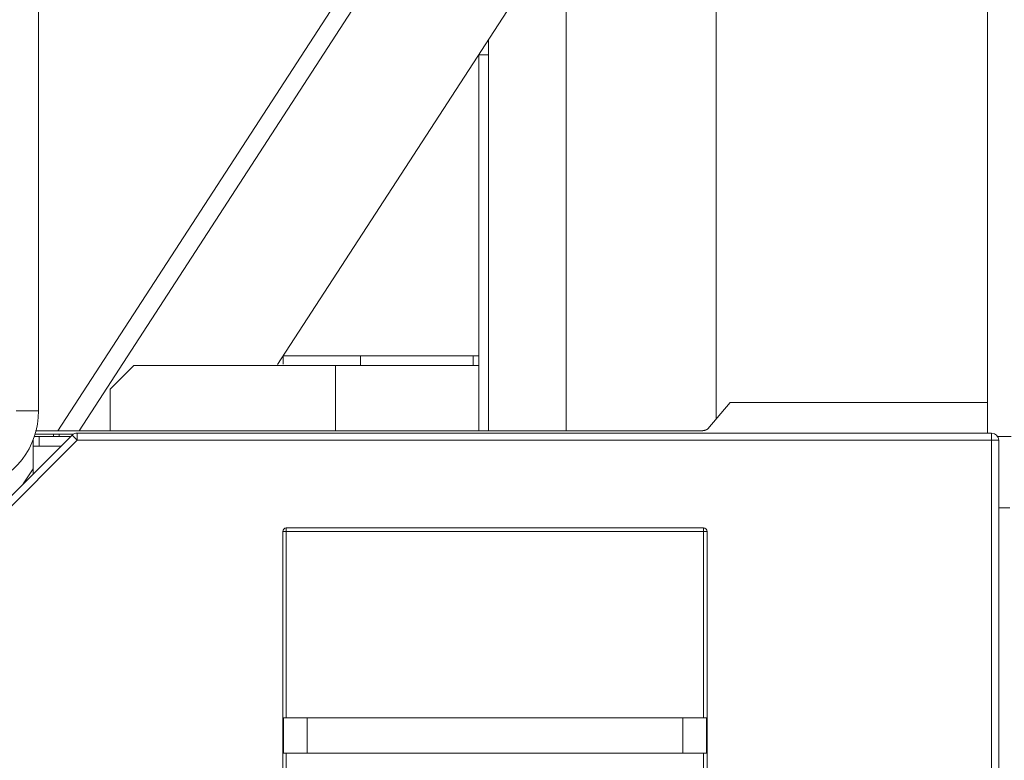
# Model space of a CAD drawing. Extents: x 0 to 59450, y 0 to 42050.
# Tile 212 of 256: x 35939 to 36769, y 30672 to 31296. Entities that reach past the tile are written whole.
import ezdxf

# ---------------------------------------------------------------- set-up
doc = ezdxf.new("R2010")
doc.units = 0
doc.header["$LTSCALE"] = 20
doc.header["$MEASUREMENT"] = 0
doc.layers.get('0').update_dxf_attribs({"linetype": 'CONTINUOUS'})
doc.layers.get('Defpoints').update_dxf_attribs({"linetype": 'CONTINUOUS'})
doc.dimstyles.new('DXF001', dxfattribs={"dimtxt": 3.1, "dimasz": 2, "dimexe": 2, "dimexo": 0.8, "dimgap": 0.09, "dimtad": 1, "dimdsep": 46, "dimtxsty": 'STANDARD', "dimcen": 0.09, "dimazin": 2, "dimtfac": 0.645161, "dimtdec": 4, "dimtmove": 0, "dimatfit": 3, "dimfxl": 1, "dimtvp": 0.66129, "dimtolj": 1, "dimtzin": 0, "dimarcsym": 0})

# ---------------------------------------------------------------- blocks, each defined once
blk = doc.blocks.new('_OPEN')
at = {"color": 0, "linetype": 'ByBlock', "lineweight": -2}
for p, q in [((-1, 0.166667), (0, 0)), ((0, 0), (-1, -0.166667)), ((0, 0), (-1, 0))]:
    blk.add_line(p, q, dxfattribs=at)
blk = doc.blocks.new('*D34')
at = {"color": 0, "linetype": 'Continuous', "lineweight": -2}
for p, q in [((37703.91, 31923.5), (32998.91, 31923.5)), ((33000.91, 29945.5), (33000.91, 31921.5)), ((35949.44, 29943.5), (32998.91, 29943.5))]:
    blk.add_line(p, q, dxfattribs=at)
at = {"layer": 'Defpoints', "color": 0, "linetype": 'Continuous'}
for p in [(33000.91, 31923.5), (37704.71, 31923.5), (35950.24, 29943.5)]:
    blk.add_point(p, dxfattribs=at)
at = {"color": 0, "linetype": 'Continuous', "lineweight": -2, "xscale": 2, "yscale": 2, "zscale": 2}
for p, rotation in [((33000.91, 31923.5), 90), ((33000.91, 29943.5), 270)]:
    blk.add_blockref('_OPEN', p, dxfattribs=dict(at, rotation=rotation))
at = {"color": 0, "linetype": 'Continuous', "lineweight": 13, "insert": (32960.82, 31107.4), "char_height": 80, "attachment_point": 5, "rotation": 90}
blk.add_mtext('\\A1;\\A1;1980', dxfattribs=at)

msp = doc.modelspace()

# ---------------------------------------------------------------- linework, layer by layer
at = {"color": 3, "linetype": 'Continuous', "lineweight": 13}
for p, q in [((35954.741, 31664.503), (35954.741, 30966.177)), ((36755.241, 31554.503), (36755.241, 31143.608)), ((36284.288, 31431.862), (35971.041, 30949.504)), ((35988.926, 30949.504), (36293.895, 31419.114)), ((36526.41, 30959.308), (36526.41, 31375.175)), ((36399.943, 31336.51), (36399.943, 30949.504)), ((36156.245, 31005.183), (36362.024, 31322.056)), ((36334.241, 31279.273), (36334.241, 30949.503)), ((36326.241, 31266.504), (36334.241, 31266.504)), ((36326.241, 30949.504), (36326.241, 31266.504)), ((36755.241, 31143.608), (36755.241, 31117.479)), ((36755.241, 31117.479), (36755.241, 31106.633)), ((36755.241, 31102.372), (36755.241, 30986.528)), ((36755.247, 31106.379), (36755.246, 31106.419)), ((36755.297, 31105.644), (36755.292, 31105.701)), ((36755.302, 31103.419), (36755.296, 31103.348)), ((36755.302, 31105.587), (36755.297, 31105.644)), ((36755.307, 31105.529), (36755.302, 31105.587)), ((36755.308, 31103.491), (36755.302, 31103.419)), ((36755.311, 31105.472), (36755.307, 31105.529)), ((36755.314, 31103.563), (36755.308, 31103.491)), ((36755.316, 31105.414), (36755.311, 31105.472)), ((36755.32, 31103.635), (36755.314, 31103.563)), ((36755.321, 31105.356), (36755.316, 31105.414)), ((36755.326, 31103.707), (36755.32, 31103.635)), ((36755.326, 31105.298), (36755.321, 31105.356)), ((36755.332, 31105.239), (36755.326, 31105.298)), ((36755.333, 31103.779), (36755.326, 31103.707)), ((36755.337, 31105.181), (36755.332, 31105.239)), ((36755.339, 31103.851), (36755.333, 31103.779)), ((36755.342, 31105.123), (36755.337, 31105.181)), ((36755.345, 31103.923), (36755.339, 31103.851)), ((36755.347, 31105.065), (36755.342, 31105.123)), ((36755.351, 31103.994), (36755.345, 31103.923)), ((36755.352, 31105.008), (36755.347, 31105.065)), ((36755.357, 31104.065), (36755.351, 31103.994)), ((36755.357, 31104.95), (36755.352, 31105.008)), ((36755.362, 31104.893), (36755.357, 31104.95)), ((36755.366, 31104.836), (36755.362, 31104.893)), ((36755.371, 31104.779), (36755.366, 31104.836)), ((36755.393, 31104.504), (36755.387, 31104.429)), ((36755.393, 31104.505), (36755.389, 31104.559)), ((36755.421, 31104.067), (36755.418, 31104.13)), ((36226.241, 31012.504), (36160.999, 31012.504)), ((36160.999, 31012.504), (36160.999, 31005.492)), ((36226.241, 31012.504), (36321.256, 31012.504)), ((36226.241, 31004.504), (36226.241, 31012.504)), ((36321.255, 31012.504), (36326.241, 31012.504)), ((36321.256, 31012.504), (36321.256, 31004.504)), ((36035.239, 31004.504), (36015.239, 30984.504)), ((36035.239, 31004.504), (36053.239, 31004.504)), ((36053.239, 31004.504), (36185.239, 31004.504)), ((36205.239, 31004.504), (36185.239, 31004.504)), ((36205.239, 31004.504), (36226.241, 31004.504)), ((36205.239, 30984.505), (36205.239, 31004.504)), ((36321.256, 31004.504), (36226.241, 31004.504)), ((36326.241, 31004.504), (36321.255, 31004.504)), ((36755.241, 30986.528), (36755.241, 30960.399)), ((36015.239, 30949.505), (36015.239, 30984.504)), ((36205.239, 30984.504), (36205.239, 30949.505)), ((36538.212, 30973.374), (36519.412, 30950.968)), ((36755.241, 30973.374), (36538.212, 30973.374)), ((35935.741, 30966.178), (35954.741, 30966.178)), ((36755.241, 30960.399), (36755.241, 30947.452)), ((35916.498, 30879.211), (35982.983, 30945.696)), ((35951.138, 30944.504), (35955.239, 30944.504)), ((35951.787, 30946.504), (35984.193, 30946.504)), ((35952.148, 30949.504), (36514.805, 30949.504)), ((35955.239, 30944.504), (35981.791, 30944.504)), ((35955.239, 30944.504), (35955.239, 30936.504)), ((35967.241, 30946.504), (35967.241, 30944.503)), ((35972.241, 30944.503), (35972.241, 30946.504)), ((35987.226, 30941.453), (35982.983, 30945.696)), ((35987.226, 30947.453), (36758.741, 30947.453)), ((35987.226, 30947.453), (35987.226, 30941.453)), ((36519.413, 30950.97), (36519.29, 30950.9)), ((36758.741, 30941.453), (36758.741, 30947.453)), ((36763.766, 30944.504), (36775.179, 30944.504)), ((35987.226, 30941.453), (35920.741, 30874.968)), ((35950.239, 30936.504), (35950.239, 30942.034)), ((35950.239, 30912.952), (35950.239, 30936.504)), ((35955.239, 30936.504), (35950.239, 30936.504)), ((35973.792, 30936.504), (35955.239, 30936.504)), ((36758.741, 30941.453), (35987.226, 30941.453)), ((36758.741, 30097.453), (36758.741, 30941.453)), ((36764.741, 30941.453), (36758.741, 30941.453)), ((36764.741, 30941.453), (36764.741, 30097.453)), ((35950.239, 30917.472), (35941.866, 30904.579)), ((36764.74, 30884.504), (36774.238, 30884.504)), ((36160.741, 30153.824), (36160.741, 30864.453)), ((36163.741, 30864.453), (36160.741, 30864.453)), ((36163.741, 30867.453), (36515.741, 30867.453)), ((36163.741, 30867.453), (36163.741, 30864.453)), ((36163.741, 30864.453), (36163.741, 30707.453)), ((36515.741, 30864.453), (36163.741, 30864.453)), ((36515.741, 30864.453), (36515.741, 30867.453)), ((36515.741, 30707.453), (36515.741, 30864.453)), ((36518.741, 30864.453), (36515.741, 30864.453)), ((36518.741, 30864.453), (36518.741, 30153.824)), ((36161.241, 30707.453), (36181.241, 30707.453)), ((36161.241, 30677.453), (36161.241, 30707.453)), ((36181.241, 30707.453), (36498.241, 30707.453)), ((36181.241, 30677.453), (36181.241, 30707.453)), ((36498.241, 30707.453), (36518.241, 30707.453)), ((36498.241, 30677.453), (36498.241, 30707.453)), ((36518.241, 30677.453), (36518.241, 30707.453)), ((36181.241, 30677.453), (36161.241, 30677.453)), ((36163.741, 30677.453), (36163.741, 30467.453)), ((36498.241, 30677.453), (36181.241, 30677.453)), ((36518.241, 30677.453), (36498.241, 30677.453)), ((36515.741, 30467.453), (36515.741, 30677.453))]:
    msp.add_line(p, q, dxfattribs=at)
for centre, radius, start, end in [((36766.845, 31106.751), 11.604, 180.578482, 181.034503), ((36761.912, 31102.333), 6.672, 178.497745, 178.962776), ((36760.838, 31102.363), 5.598, 179.073776, 179.607369), ((36759.995, 31102.377), 4.754, 179.701418, 180.298582), ((36759.128, 31102.371), 3.887, 180.279984, 180.960673), ((36758.387, 31102.365), 3.146, 181.083663, 181.862863), ((36763.077, 31102.284), 7.838, 177.953308, 178.362687), ((36757.843, 31102.356), 2.602, 182.053509, 182.91671), ((36760.228, 31106.601), 4.986, 180.694428, 181.525139), ((36762.356, 31106.66), 7.114, 181.540201, 181.938231), ((36764.372, 31102.246), 9.133, 177.642253, 178.005758), ((36757.326, 31102.334), 2.085, 183.02586, 184.011156), ((36765.78, 31102.174), 10.543, 177.244452, 177.568735), ((36756.897, 31102.304), 1.655, 184.034799, 185.158108), ((36766.172, 31106.859), 10.935, 182.518977, 182.758007), ((36764.699, 31106.77), 9.46, 182.646519, 182.944559), ((36767.499, 31102.092), 12.264, 176.959794, 177.246359), ((36756.517, 31102.276), 1.274, 185.427362, 186.742422), ((36768.174, 31106.941), 12.939, 182.91148, 183.129964), ((36769.344, 31101.965), 14.114, 176.587926, 176.843006), ((36756.208, 31102.247), 0.963, 187.182126, 188.729171), ((36771.354, 31107.151), 16.126, 183.257881, 183.43441), ((36755.945, 31102.211), 0.698, 189.095052, 190.978753), ((36771.569, 31101.846), 16.341, 176.408315, 176.633653), ((36771.832, 31107.171), 16.604, 183.404959, 183.580544), ((36755.742, 31102.175), 0.492, 191.340559, 193.654507), ((36773.096, 31107.245), 17.87, 183.561982, 183.728401), ((36773.988, 31101.671), 18.767, 176.139327, 176.339488), ((36775.842, 31107.465), 20.625, 183.843558, 183.989968), ((36777.041, 31101.432), 21.828, 175.876263, 176.051538), ((36755.581, 31102.141), 0.328, 194.532403, 197.50626), ((36778.488, 31107.615), 23.274, 183.906001, 184.037504), ((36755.466, 31102.109), 0.209, 198.683696, 202.57962), ((36780.402, 31101.215), 25.196, 175.780089, 175.934326), ((36781.192, 31107.869), 25.99, 184.175124, 184.29454), ((36755.385, 31102.08), 0.123, 204.380312, 209.806716), ((36784.845, 31100.862), 29.653, 175.599325, 175.732273), ((36784.185, 31108.063), 28.989, 184.234715, 184.343071), ((36788.208, 31108.342), 33.022, 184.297501, 184.393676), ((36789.92, 31100.478), 34.743, 175.495283, 175.610129), ((36755.336, 31102.056), 0.0678, 212.764247, 220.552612), ((36792.528, 31108.721), 37.358, 184.465695, 184.55154), ((36797.181, 31099.899), 42.027, 175.38913, 175.485096), ((36755.309, 31102.037), 0.0355, 225.656659, 237.628615), ((36798.175, 31109.233), 43.028, 184.634208, 184.709414), ((36806.071, 31099.079), 50.955, 175.193757, 175.273599), ((36755.299, 31102.025), 0.0201, 245.004796, 263.15404), ((36755.297, 31102.02), 0.0145, 266.522045, 291.181963), ((36755.297, 31102.023), 0.0177, 287.86605, 311.931754), ((36755.291, 31102.034), 0.03, 305.232512, 322.520883), ((36755.274, 31102.053), 0.0557, 318.096998, 329.434542), ((36755.238, 31102.082), 0.101, 325.650622, 333.109108), ((36755.181, 31102.116), 0.168, 331.518485, 336.75287), ((36755.096, 31102.159), 0.263, 335.572621, 339.389199), ((36754.984, 31102.204), 0.383, 338.933249, 341.876609), ((36754.842, 31102.26), 0.536, 340.947508, 343.278971), ((36754.673, 31102.313), 0.713, 343.039749, 344.964293), ((36698.872, 31108.841), 56.687, 355.16694, 355.239462), ((36754.474, 31102.368), 0.919, 344.903751, 346.520042), ((36706.825, 31108.207), 48.709, 355.205584, 355.290782), ((36754.256, 31102.429), 1.145, 346.091703, 347.492846), ((36715.296, 31107.486), 40.207, 355.324612, 355.428921), ((36713.911, 31101.347), 41.602, 4.65468, 4.732106), ((36754.011, 31102.485), 1.396, 347.426525, 348.654135), ((36716.652, 31107.421), 38.85, 355.364188, 355.473124), ((36720.978, 31101.845), 34.518, 4.690932, 4.783388), ((36723.564, 31102.092), 31.92, 4.530268, 4.629182), ((36713.193, 31107.689), 42.32, 355.481839, 355.582644), ((36753.759, 31102.537), 1.654, 348.590106, 349.693195), ((36723.282, 31102.102), 32.201, 4.3761, 4.472969), ((36753.487, 31102.591), 1.932, 349.582355, 350.581076), ((36753.223, 31102.639), 2.2, 350.462614, 351.387427), ((36711.151, 31101.398), 44.351, 3.801106, 4.017129), ((36752.963, 31102.679), 2.463, 351.372116, 352.236917), ((36752.754, 31102.71), 2.674, 352.188082, 353.020327), ((36739.31, 31103.208), 16.134, 3.56539, 4.016561), ((36752.443, 31102.753), 2.988, 352.93263, 353.707344), ((36737.936, 31103.119), 17.511, 3.309249, 3.576235), ((36752.002, 31102.797), 3.432, 353.77316, 354.474449), ((36751.544, 31102.855), 3.893, 354.273129, 354.91362), ((36734.811, 31102.985), 20.639, 2.815314, 3.006643), ((36751.082, 31102.891), 4.357, 354.991929, 355.584312), ((36739.198, 31103.161), 16.249, 2.698439, 2.95581), ((36750.583, 31102.944), 4.857, 355.408381, 355.956782), ((36737.027, 31103.081), 18.421, 2.407649, 2.627171), ((36750.051, 31102.974), 5.39, 356.038384, 356.548071), ((36735.998, 31103.028), 19.451, 2.234057, 2.436474), ((36749.493, 31103.024), 5.95, 356.392602, 356.867657), ((36737.721, 31103.105), 17.727, 1.983242, 2.204406), ((36748.917, 31103.046), 6.527, 356.952204, 357.397447), ((36738.738, 31103.119), 16.71, 1.822674, 2.055729), ((36748.315, 31103.077), 7.129, 357.367404, 357.785519), ((36739.03, 31103.151), 16.417, 1.506886, 1.740886), ((36747.693, 31103.104), 7.753, 357.762382, 358.156765), ((36739.543, 31103.141), 15.904, 1.353413, 1.591737), ((36747.052, 31103.128), 8.394, 358.134512, 358.507225), ((36740.277, 31103.182), 15.17, 1.017739, 1.26431), ((36746.399, 31103.148), 9.047, 358.489487, 358.843212), ((36740.973, 31103.172), 14.473, 0.850899, 1.105916), ((36745.731, 31103.181), 9.716, 358.726493, 359.062753), ((36741.619, 31103.203), 13.828, 0.500617, 0.763541), ((36745.052, 31103.176), 10.394, 359.150584, 359.47147), ((36742.297, 31103.187), 13.149, 0.322378, 0.594629), ((36742.987, 31103.19), 12.459, 0.045182, 0.327775), ((36743.682, 31103.189), 11.765, 359.758044, 360.052297), ((36744.368, 31103.185), 11.078, 359.46017, 359.76688), ((35887.741, 30966.178), 67, 284.69842, 360), ((35987.226, 30941.453), 6, 90, 135), ((36514.393, 30965.213), 15.711, 270.994625, 272.005897), ((36514.826, 30955.286), 5.776, 271.166077, 273.259986), ((36514.799, 30955.917), 6.406, 273.173662, 274.390031), ((36513.216, 30970.984), 21.555, 275.521904, 275.80184), ((36514.61, 30957.334), 7.834, 275.751186, 276.60161), ((36514.833, 30955.824), 6.309, 276.162192, 277.286153), ((36514.685, 30956.927), 7.421, 277.337214, 278.269217), ((36514.563, 30957.634), 8.139, 278.404718, 279.239663), ((36514.632, 30957.196), 7.695, 279.259757, 280.148067), ((36514.659, 30957.078), 7.574, 280.101799, 281.008272), ((36514.607, 30957.33), 7.831, 281.031178, 281.907611), ((36514.568, 30957.492), 7.998, 281.937598, 282.794946), ((36514.545, 30957.58), 8.089, 282.819117, 283.669031), ((36514.516, 30957.704), 8.216, 283.660613, 284.499654), ((36514.464, 30957.881), 8.4, 284.540078, 285.362546), ((36514.414, 30958.061), 8.588, 285.365575, 286.172544), ((36514.35, 30958.256), 8.792, 286.21788, 287.00878), ((36514.286, 30958.475), 9.02, 286.991312, 287.766059), ((36514.203, 30958.709), 9.269, 287.813836, 288.570608), ((36514.117, 30958.957), 9.531, 288.588406, 289.327624), ((36514.011, 30959.242), 9.835, 289.358474, 290.078839), ((36513.902, 30959.543), 10.156, 290.073554, 290.77552), ((36513.769, 30959.862), 10.501, 290.834861, 291.517156), ((36513.632, 30960.215), 10.88, 291.507806, 292.171047), ((36513.468, 30960.597), 11.296, 292.210029, 292.853096), ((36513.298, 30960.991), 11.724, 292.873812, 293.497428), ((36513.096, 30961.436), 12.213, 293.531961, 294.135091), ((36512.889, 30961.894), 12.715, 294.143766, 294.7273), ((36512.643, 30962.41), 13.287, 294.76055, 295.323603), ((36512.388, 30962.944), 13.879, 295.331647, 295.875019), ((36512.086, 30963.553), 14.559, 295.89854, 296.421196), ((36511.781, 30964.141), 15.22, 296.462644, 296.966252), ((36511.437, 30964.809), 15.973, 296.979265, 297.463737), ((36511.04, 30965.559), 16.821, 297.484215, 297.948245), ((36510.524, 30966.513), 17.905, 297.977442, 298.417513), ((36510.178, 30967.146), 18.626, 298.427323, 298.854223), ((36510.019, 30967.424), 18.946, 298.869259, 299.293149), ((36758.741, 30941.453), 6, 0, 90), ((36163.741, 30864.453), 3, 90, 180), ((36515.741, 30864.453), 3, 0, 90)]:
    msp.add_arc(centre, radius, start, end, dxfattribs=at)

# ---------------------------------------------------------------- dimensions: what is measured, and where the dimension line sits
at = {"linetype": 'Continuous', "lineweight": 13}
dim = msp.add_linear_dim(base=(33000.915, 31923.504), p1=(35950.24, 29943.504), p2=(37704.706, 31923.504), angle=90, text='\\A1;1980', dimstyle='DXF001', override={"dimtxt": 80, "dimasz": 2, "dimblk1": 'OPEN', "dimblk2": 'OPEN', "dimsah": 1}, dxfattribs=at)
dim.commit()
dim.dimension.update_dxf_attribs({"geometry": '*D34', "text_midpoint": (33000.915, 31107.404), "dimtype": 160})

doc.saveas('drawing.dxf')
